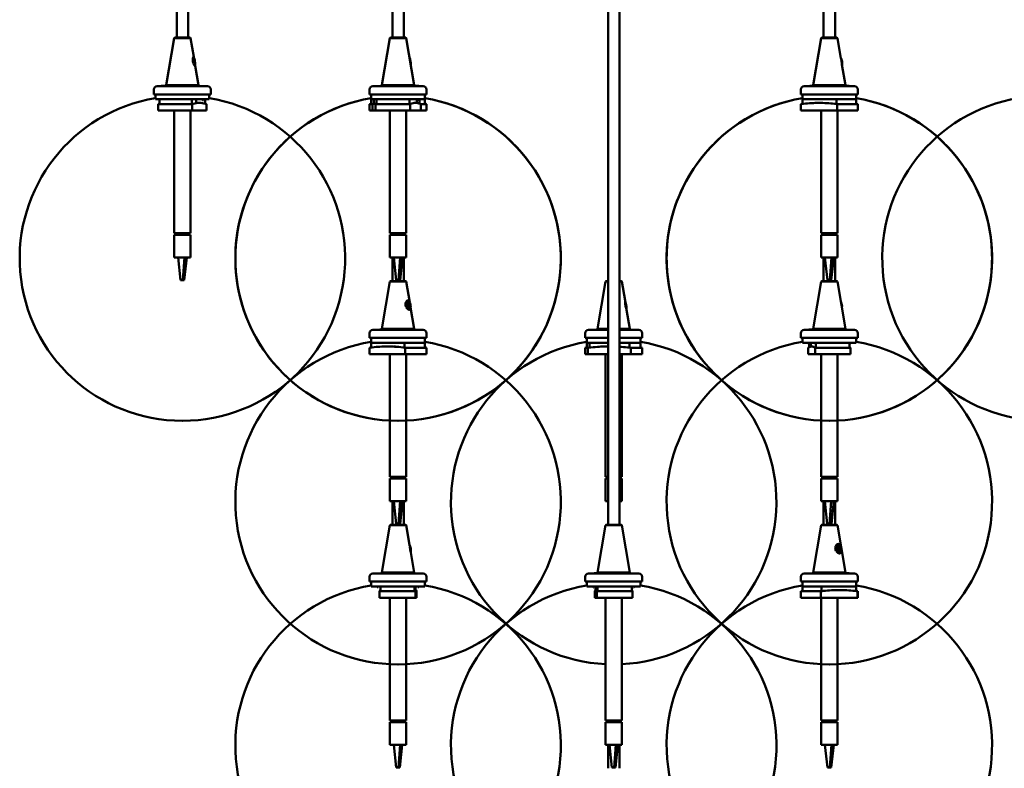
# Model space of a CAD drawing. Header units: millimetres. Extents: x 118 to 2000, y 588 to 2805.
# Tile 6 of 8: x 944 to 1550, y 1942 to 2403. Entities that reach past the tile are written whole.
import ezdxf

# ---------------------------------------------------------------- set-up
doc = ezdxf.new("R2010")
doc.units = ezdxf.units.MM
doc.header["$LTSCALE"] = 10
doc.layers.add('Widoczne (ISO)', color=7, linetype='Continuous', lineweight=50)

msp = doc.modelspace()

# ---------------------------------------------------------------- linework, layer by layer
at = {"layer": 'Widoczne (ISO)', "linetype": 'Continuous', "lineweight": 50}
for p, q in [((1041.05, 2573.64), (1041.05, 2391.64)), ((1048.05, 2573.64), (1048.05, 2391.64)), ((1173.72, 2573.64), (1173.72, 2391.64)), ((1180.72, 2573.64), (1180.72, 2391.64)), ((1306.39, 2573.64), (1306.39, 2091.64)), ((1313.39, 2573.64), (1313.39, 2091.64)), ((1439.05, 2573.64), (1439.05, 2391.64)), ((1446.05, 2573.64), (1446.05, 2391.64)), ((1039.5, 2391.34), (1034.65, 2362.24)), ((1039.85, 2391.64), (1039.5, 2391.34)), ((1049.6, 2391.34), (1039.5, 2391.34)), ((1039.85, 2391.64), (1049.25, 2391.64)), ((1049.25, 2391.64), (1049.6, 2391.34)), ((1049.6, 2391.34), (1051.55, 2379.67)), ((1172.17, 2391.34), (1167.32, 2362.24)), ((1172.52, 2391.64), (1172.17, 2391.34)), ((1182.27, 2391.34), (1172.17, 2391.34)), ((1172.52, 2391.64), (1181.92, 2391.64)), ((1181.92, 2391.64), (1182.27, 2391.34)), ((1182.27, 2391.34), (1187.12, 2362.24)), ((1437.5, 2391.34), (1432.65, 2362.24)), ((1437.85, 2391.64), (1437.5, 2391.34)), ((1447.6, 2391.34), (1437.5, 2391.34)), ((1437.85, 2391.64), (1447.25, 2391.64)), ((1447.25, 2391.64), (1447.6, 2391.34)), ((1447.6, 2391.34), (1449.7, 2378.79)), ((1052.3, 2374.47), (1051.48, 2379.3)), ((1051.61, 2379.32), (1052.42, 2374.49)), ((1184.28, 2379.32), (1184.46, 2378.21)), ((1184.87, 2375.79), (1185.09, 2374.49)), ((1450.31, 2375.11), (1452.45, 2362.24)), ((1052.47, 2374.14), (1054.45, 2362.24)), ((1027.05, 2356.64), (1027.05, 2359.64)), ((1062.05, 2356.64), (1027.05, 2356.64)), ((1028.05, 2353.64), (1028.05, 2356.64)), ((1060.05, 2361.64), (1029.05, 2361.64)), ((1031.49, 2361.84), (1035.66, 2361.84)), ((1031.49, 2361.84), (1031.49, 2361.64)), ((1034.65, 2362.24), (1054.45, 2362.24)), ((1034.65, 2361.84), (1034.65, 2362.24)), ((1035.66, 2361.74), (1048.86, 2361.74)), ((1048.86, 2361.84), (1054.18, 2361.84)), ((1054.18, 2361.84), (1054.18, 2361.64)), ((1054.18, 2361.74), (1054.45, 2361.74)), ((1054.35, 2361.64), (1054.45, 2361.74)), ((1054.45, 2361.74), (1054.45, 2362.24)), ((1061.05, 2353.64), (1061.05, 2356.64)), ((1062.05, 2356.64), (1062.05, 2359.64)), ((1159.72, 2356.64), (1159.72, 2359.64)), ((1194.72, 2356.64), (1159.72, 2356.64)), ((1160.72, 2353.64), (1160.72, 2356.64)), ((1192.72, 2361.64), (1161.72, 2361.64)), ((1166.92, 2361.84), (1167.32, 2361.84)), ((1166.92, 2361.84), (1166.92, 2361.64)), ((1167.32, 2362.24), (1187.12, 2362.24)), ((1167.32, 2361.74), (1167.32, 2362.24)), ((1167.32, 2361.74), (1171.92, 2361.74)), ((1167.42, 2361.64), (1167.32, 2361.74)), ((1171.92, 2361.84), (1177.42, 2361.84)), ((1171.92, 2361.84), (1171.92, 2361.64)), ((1177.42, 2361.84), (1177.42, 2361.64)), ((1177.42, 2361.74), (1187.12, 2361.74)), ((1187.02, 2361.64), (1187.12, 2361.74)), ((1187.12, 2361.74), (1187.12, 2362.24)), ((1187.12, 2361.84), (1190.07, 2361.84)), ((1190.07, 2361.84), (1190.07, 2361.64)), ((1193.72, 2353.64), (1193.72, 2356.64)), ((1194.72, 2356.64), (1194.72, 2359.64)), ((1425.05, 2356.64), (1425.05, 2359.64)), ((1460.05, 2356.64), (1425.05, 2356.64)), ((1426.05, 2353.64), (1426.05, 2356.64)), ((1458.05, 2361.64), (1427.05, 2361.64)), ((1430.65, 2361.84), (1431.2, 2361.84)), ((1430.65, 2361.84), (1430.65, 2361.64)), ((1431.2, 2361.84), (1432.65, 2361.84)), ((1431.2, 2361.84), (1431.2, 2361.64)), ((1432.65, 2362.24), (1452.45, 2362.24)), ((1432.65, 2361.74), (1432.65, 2362.24)), ((1432.65, 2361.74), (1438.89, 2361.74)), ((1432.75, 2361.64), (1432.65, 2361.74)), ((1438.89, 2361.84), (1444.39, 2361.84)), ((1438.89, 2361.84), (1438.89, 2361.64)), ((1444.39, 2361.84), (1444.39, 2361.64)), ((1444.39, 2361.74), (1452.45, 2361.74)), ((1452.35, 2361.64), (1452.45, 2361.74)), ((1452.45, 2361.74), (1452.45, 2362.24)), ((1452.45, 2361.84), (1454.82, 2361.84)), ((1454.82, 2361.84), (1454.82, 2361.64)), ((1459.05, 2353.64), (1459.05, 2356.64)), ((1460.05, 2356.64), (1460.05, 2359.64)), ((1061.05, 2353.64), (1028.05, 2353.64)), ((1029.71, 2350.64), (1029.71, 2346.64)), ((1050.5, 2350.64), (1029.71, 2350.64)), ((1030.47, 2353.64), (1050.31, 2353.64)), ((1030.47, 2350.78), (1030.47, 2353.64)), ((1050.31, 2350.78), (1050.31, 2353.64)), ((1050.5, 2346.64), (1050.5, 2350.64)), ((1052.93, 2353.64), (1052.93, 2351.33)), ((1057.16, 2353.64), (1057.16, 2353.03)), ((1058.64, 2350.88), (1058.64, 2353.64)), ((1059.4, 2350.64), (1059.4, 2346.64)), ((1161.41, 2350.64), (1159.72, 2350.64)), ((1159.72, 2346.64), (1159.72, 2350.64)), ((1193.72, 2353.64), (1160.72, 2353.64)), ((1160.72, 2350.78), (1160.72, 2353.64)), ((1161.41, 2346.64), (1161.41, 2350.64)), ((1162.38, 2350.78), (1162.38, 2353.64)), ((1163.25, 2350.64), (1163.25, 2346.64)), ((1184.59, 2350.64), (1163.25, 2350.64)), ((1163.95, 2353.64), (1184.32, 2353.64)), ((1163.95, 2350.78), (1163.95, 2353.64)), ((1184.32, 2350.78), (1184.32, 2353.64)), ((1184.59, 2346.64), (1184.59, 2350.64)), ((1188.82, 2353.64), (1188.82, 2351.32)), ((1189.83, 2353.64), (1189.83, 2353.03)), ((1190.49, 2350.93), (1190.49, 2353.64)), ((1191.19, 2350.64), (1191.19, 2346.64)), ((1194.72, 2350.64), (1191.19, 2350.64)), ((1193.72, 2350.78), (1193.72, 2353.64)), ((1194.72, 2346.64), (1194.72, 2350.64)), ((1425.1, 2350.64), (1425.05, 2350.64)), ((1425.05, 2346.64), (1425.05, 2350.64)), ((1425.1, 2346.64), (1425.1, 2350.64)), ((1459.05, 2353.64), (1426.05, 2353.64)), ((1426.05, 2353.64), (1426.11, 2353.64)), ((1426.05, 2350.78), (1426.05, 2353.64)), ((1426.11, 2350.78), (1426.11, 2353.64)), ((1446.96, 2353.64), (1459.05, 2353.64)), ((1446.96, 2350.78), (1446.96, 2353.64)), ((1447.4, 2350.64), (1447.4, 2346.64)), ((1460.05, 2350.64), (1447.4, 2350.64)), ((1459.05, 2350.78), (1459.05, 2353.64)), ((1460.05, 2346.64), (1460.05, 2350.64)), ((1050.5, 2346.64), (1029.71, 2346.64)), ((1039.55, 2346.64), (1039.55, 2271.14)), ((1049.55, 2346.64), (1049.55, 2271.14)), ((1059.4, 2346.64), (1050.5, 2346.64)), ((1161.41, 2346.64), (1159.72, 2346.64)), ((1163.25, 2346.64), (1161.41, 2346.64)), ((1184.59, 2346.64), (1163.25, 2346.64)), ((1172.22, 2346.64), (1172.22, 2271.14)), ((1182.22, 2346.64), (1182.22, 2271.14)), ((1191.19, 2346.64), (1184.59, 2346.64)), ((1194.72, 2346.64), (1191.19, 2346.64)), ((1425.1, 2346.64), (1425.05, 2346.64)), ((1447.4, 2346.64), (1425.1, 2346.64)), ((1437.55, 2346.64), (1437.55, 2271.14)), ((1460.05, 2346.64), (1447.4, 2346.64)), ((1447.55, 2346.64), (1447.55, 2271.14)), ((1039.55, 2271.14), (1049.55, 2271.14)), ((1049.55, 2270.14), (1039.55, 2270.14)), ((1039.55, 2270.14), (1039.55, 2256.14)), ((1040.38, 2270.14), (1040.38, 2271.14)), ((1042.54, 2271.14), (1042.54, 2270.14)), ((1045.38, 2270.14), (1045.38, 2271.14)), ((1048.29, 2271.14), (1048.29, 2270.14)), ((1048.72, 2270.14), (1048.72, 2271.14)), ((1049.55, 2270.14), (1049.55, 2256.14)), ((1172.22, 2271.14), (1182.22, 2271.14)), ((1182.22, 2270.14), (1172.22, 2270.14)), ((1172.22, 2270.14), (1172.22, 2256.14)), ((1173.04, 2270.14), (1173.04, 2271.14)), ((1175.17, 2271.14), (1175.17, 2270.14)), ((1178.01, 2270.14), (1178.01, 2271.14)), ((1180.95, 2271.14), (1180.95, 2270.14)), ((1181.4, 2270.14), (1181.4, 2271.14)), ((1182.22, 2270.14), (1182.22, 2256.14)), ((1437.55, 2271.14), (1447.55, 2271.14)), ((1447.55, 2270.14), (1437.55, 2270.14)), ((1437.55, 2270.14), (1437.55, 2256.14)), ((1438.37, 2270.14), (1438.37, 2271.14)), ((1440.49, 2271.14), (1440.49, 2270.14)), ((1443.32, 2270.14), (1443.32, 2271.14)), ((1446.27, 2271.14), (1446.27, 2270.14)), ((1446.73, 2270.14), (1446.73, 2271.14)), ((1447.55, 2270.14), (1447.55, 2256.14)), ((1039.55, 2256.14), (1041.91, 2256.14)), ((1041.91, 2256.14), (1045.87, 2256.14)), ((1043.38, 2242.14), (1041.91, 2256.14)), ((1044.86, 2242.14), (1045.87, 2256.14)), ((1045.73, 2242.14), (1047.2, 2256.14)), ((1045.87, 2256.14), (1049.55, 2256.14)), ((1172.22, 2256.14), (1174.54, 2256.14)), ((1173.72, 2256.14), (1173.72, 2241.64)), ((1174.54, 2256.14), (1178.5, 2256.14)), ((1176.02, 2242.14), (1174.54, 2256.14)), ((1177.5, 2242.14), (1178.5, 2256.14)), ((1178.42, 2242.14), (1179.9, 2256.14)), ((1178.5, 2256.14), (1182.22, 2256.14)), ((1180.72, 2256.14), (1180.72, 2241.64)), ((1437.55, 2256.14), (1439.85, 2256.14)), ((1439.05, 2256.14), (1439.05, 2241.64)), ((1439.85, 2256.14), (1443.8, 2256.14)), ((1441.34, 2242.14), (1439.85, 2256.14)), ((1442.82, 2242.14), (1443.8, 2256.14)), ((1443.77, 2242.14), (1445.25, 2256.14)), ((1443.8, 2256.14), (1447.55, 2256.14)), ((1446.05, 2256.14), (1446.05, 2241.64)), ((1044.86, 2242.14), (1043.38, 2242.14)), ((1045.02, 2242.14), (1044.86, 2242.14)), ((1045.57, 2242.14), (1045.02, 2242.14)), ((1045.73, 2242.14), (1045.57, 2242.14)), ((1172.17, 2241.34), (1167.32, 2212.24)), ((1172.52, 2241.64), (1172.17, 2241.34)), ((1182.27, 2241.34), (1172.17, 2241.34)), ((1172.52, 2241.64), (1181.92, 2241.64)), ((1177.5, 2242.14), (1176.02, 2242.14)), ((1177.67, 2242.14), (1177.5, 2242.14)), ((1178.25, 2242.14), (1177.67, 2242.14)), ((1178.42, 2242.14), (1178.25, 2242.14)), ((1181.92, 2241.64), (1182.27, 2241.34)), ((1182.27, 2241.34), (1184.41, 2228.53)), ((1304.84, 2241.34), (1299.99, 2212.24)), ((1305.19, 2241.64), (1304.84, 2241.34)), ((1306.39, 2241.34), (1304.84, 2241.34)), ((1305.19, 2241.64), (1306.39, 2241.64)), ((1313.39, 2241.64), (1314.59, 2241.64)), ((1314.94, 2241.34), (1313.39, 2241.34)), ((1314.59, 2241.64), (1314.94, 2241.34)), ((1314.94, 2241.34), (1316.87, 2229.73)), ((1437.5, 2241.34), (1432.65, 2212.24)), ((1437.85, 2241.64), (1437.5, 2241.34)), ((1447.6, 2241.34), (1437.5, 2241.34)), ((1437.85, 2241.64), (1447.25, 2241.64)), ((1442.82, 2242.14), (1441.34, 2242.14)), ((1442.99, 2242.14), (1442.82, 2242.14)), ((1443.59, 2242.14), (1442.99, 2242.14)), ((1443.77, 2242.14), (1443.59, 2242.14)), ((1447.25, 2241.64), (1447.6, 2241.34)), ((1447.6, 2241.34), (1452.45, 2212.24)), ((1183.99, 2224.44), (1183.01, 2229.23)), ((1183.47, 2229.35), (1184.46, 2224.55)), ((1183.99, 2229.07), (1183.77, 2229.27)), ((1184.77, 2224.96), (1184.63, 2224.66)), ((1184.92, 2225.42), (1187.12, 2212.24)), ((1317.82, 2224.06), (1319.79, 2212.24)), ((1192.72, 2211.64), (1161.72, 2211.64)), ((1166.02, 2211.84), (1167.32, 2211.84)), ((1166.02, 2211.84), (1166.02, 2211.64)), ((1167.32, 2212.24), (1187.12, 2212.24)), ((1167.32, 2211.74), (1167.32, 2212.24)), ((1167.32, 2211.74), (1173.29, 2211.74)), ((1167.42, 2211.64), (1167.32, 2211.74)), ((1173.29, 2211.84), (1178.79, 2211.84)), ((1173.29, 2211.84), (1173.29, 2211.64)), ((1178.79, 2211.84), (1178.79, 2211.64)), ((1178.79, 2211.74), (1187.12, 2211.74)), ((1187.02, 2211.64), (1187.12, 2211.74)), ((1187.12, 2211.74), (1187.12, 2212.24)), ((1306.39, 2211.64), (1294.39, 2211.64)), ((1299.79, 2211.84), (1305.04, 2211.84)), ((1299.79, 2211.84), (1299.79, 2211.64)), ((1299.99, 2212.24), (1306.39, 2212.24)), ((1299.99, 2211.84), (1299.99, 2212.24)), ((1305.04, 2211.74), (1306.39, 2211.74)), ((1313.39, 2212.24), (1319.79, 2212.24)), ((1313.39, 2211.74), (1319.79, 2211.74)), ((1325.39, 2211.64), (1313.39, 2211.64)), ((1319.69, 2211.64), (1319.79, 2211.74)), ((1319.79, 2211.74), (1319.79, 2212.24)), ((1458.05, 2211.64), (1427.05, 2211.64)), ((1430, 2211.84), (1432.65, 2211.84)), ((1430, 2211.84), (1430, 2211.64)), ((1432.65, 2212.24), (1452.45, 2212.24)), ((1432.65, 2211.74), (1432.65, 2212.24)), ((1432.65, 2211.74), (1452.45, 2211.74)), ((1432.75, 2211.64), (1432.65, 2211.74)), ((1452.35, 2211.64), (1452.45, 2211.74)), ((1452.45, 2211.74), (1452.45, 2212.24)), ((1159.72, 2206.64), (1159.72, 2209.64)), ((1194.72, 2206.64), (1159.72, 2206.64)), ((1160.72, 2203.64), (1160.72, 2206.64)), ((1193.72, 2203.64), (1193.72, 2206.64)), ((1194.72, 2206.64), (1194.72, 2209.64)), ((1292.39, 2206.64), (1292.39, 2209.64)), ((1306.39, 2206.64), (1292.39, 2206.64)), ((1293.39, 2203.64), (1293.39, 2206.64)), ((1327.39, 2206.64), (1313.39, 2206.64)), ((1326.39, 2203.64), (1326.39, 2206.64)), ((1327.39, 2206.64), (1327.39, 2209.64)), ((1425.05, 2206.64), (1425.05, 2209.64)), ((1460.05, 2206.64), (1425.05, 2206.64)), ((1426.05, 2203.64), (1426.05, 2206.64)), ((1459.05, 2203.64), (1459.05, 2206.64)), ((1460.05, 2206.64), (1460.05, 2209.64)), ((1159.74, 2200.64), (1159.72, 2200.64)), ((1159.72, 2196.64), (1159.72, 2200.64)), ((1159.74, 2196.64), (1159.74, 2200.64)), ((1193.72, 2203.64), (1160.72, 2203.64)), ((1160.72, 2203.64), (1160.74, 2203.64)), ((1160.72, 2200.78), (1160.72, 2203.64)), ((1160.74, 2200.78), (1160.74, 2203.64)), ((1181.22, 2203.64), (1193.72, 2203.64)), ((1181.22, 2200.78), (1181.22, 2203.64)), ((1181.64, 2200.64), (1181.64, 2196.64)), ((1194.72, 2200.64), (1181.64, 2200.64)), ((1193.72, 2200.78), (1193.72, 2203.64)), ((1194.72, 2196.64), (1194.72, 2200.64)), ((1293.97, 2200.64), (1292.39, 2200.64)), ((1292.39, 2196.64), (1292.39, 2200.64)), ((1306.39, 2203.64), (1293.39, 2203.64)), ((1293.39, 2203.64), (1294.95, 2203.64)), ((1293.39, 2200.78), (1293.39, 2203.64)), ((1293.97, 2196.64), (1293.97, 2200.64)), ((1294.95, 2200.78), (1294.95, 2203.64)), ((1326.39, 2203.64), (1313.39, 2203.64)), ((1319.6, 2203.64), (1326.39, 2203.64)), ((1319.6, 2200.78), (1319.6, 2203.64)), ((1320.33, 2200.64), (1320.33, 2196.64)), ((1327.39, 2200.64), (1320.33, 2200.64)), ((1326.39, 2200.78), (1326.39, 2203.64)), ((1327.39, 2196.64), (1327.39, 2200.64)), ((1459.05, 2203.64), (1426.05, 2203.64)), ((1429.57, 2196.64), (1429.57, 2200.64)), ((1429.94, 2203.64), (1429.94, 2203.03)), ((1430.2, 2201.02), (1430.2, 2203.64)), ((1431.25, 2203.64), (1431.25, 2201.34)), ((1433.81, 2200.64), (1433.81, 2196.64)), ((1455.54, 2200.64), (1433.81, 2200.64)), ((1434.16, 2203.64), (1454.91, 2203.64)), ((1434.16, 2200.78), (1434.16, 2203.64)), ((1454.91, 2200.78), (1454.91, 2203.64)), ((1455.16, 2203.64), (1455.16, 2203.03)), ((1455.54, 2196.64), (1455.54, 2200.64)), ((1159.74, 2196.64), (1159.72, 2196.64)), ((1181.64, 2196.64), (1159.74, 2196.64)), ((1172.22, 2196.64), (1172.22, 2121.14)), ((1194.72, 2196.64), (1181.64, 2196.64)), ((1182.22, 2196.64), (1182.22, 2121.14)), ((1293.97, 2196.64), (1292.39, 2196.64)), ((1306.39, 2196.64), (1293.97, 2196.64)), ((1304.89, 2196.64), (1304.89, 2121.14)), ((1320.33, 2196.64), (1313.39, 2196.64)), ((1314.89, 2196.64), (1314.89, 2121.14)), ((1327.39, 2196.64), (1320.33, 2196.64)), ((1433.81, 2196.64), (1429.57, 2196.64)), ((1455.54, 2196.64), (1433.81, 2196.64)), ((1437.55, 2196.64), (1437.55, 2121.14)), ((1447.55, 2196.64), (1447.55, 2121.14)), ((1044.44, 2155.65), (1044.66, 2155.65)), ((1044.44, 2155.65), (1044.66, 2155.65)), ((1177.11, 2155.65), (1177.33, 2155.65)), ((1177.11, 2155.65), (1177.33, 2155.65)), ((1442.44, 2155.65), (1442.66, 2155.65)), ((1442.44, 2155.65), (1442.66, 2155.65)), ((1172.22, 2121.14), (1182.22, 2121.14)), ((1182.22, 2120.14), (1172.22, 2120.14)), ((1172.22, 2120.14), (1172.22, 2106.14)), ((1173.05, 2120.14), (1173.05, 2121.14)), ((1175.18, 2121.14), (1175.18, 2120.14)), ((1178.02, 2120.14), (1178.02, 2121.14)), ((1180.95, 2121.14), (1180.95, 2120.14)), ((1181.4, 2120.14), (1181.4, 2121.14)), ((1182.22, 2120.14), (1182.22, 2106.14)), ((1304.89, 2121.14), (1306.39, 2121.14)), ((1306.39, 2120.14), (1304.89, 2120.14)), ((1304.89, 2120.14), (1304.89, 2106.14)), ((1305.71, 2120.14), (1305.71, 2121.14)), ((1313.39, 2121.14), (1314.89, 2121.14)), ((1314.89, 2120.14), (1313.39, 2120.14)), ((1313.62, 2121.14), (1313.62, 2120.14)), ((1314.06, 2120.14), (1314.06, 2121.14)), ((1314.89, 2120.14), (1314.89, 2106.14)), ((1437.55, 2121.14), (1447.55, 2121.14)), ((1447.55, 2120.14), (1437.55, 2120.14)), ((1437.55, 2120.14), (1437.55, 2106.14)), ((1438.35, 2120.14), (1438.35, 2121.14)), ((1440.38, 2121.14), (1440.38, 2120.14)), ((1443.2, 2120.14), (1443.2, 2121.14)), ((1446.21, 2121.14), (1446.21, 2120.14)), ((1446.75, 2120.14), (1446.75, 2121.14)), ((1447.55, 2120.14), (1447.55, 2106.14)), ((1172.22, 2106.14), (1174.55, 2106.14)), ((1173.72, 2106.14), (1173.72, 2091.64)), ((1174.55, 2106.14), (1178.5, 2106.14)), ((1176.02, 2092.14), (1174.55, 2106.14)), ((1177.51, 2092.14), (1178.5, 2106.14)), ((1178.42, 2092.14), (1179.89, 2106.14)), ((1178.5, 2106.14), (1182.22, 2106.14)), ((1180.72, 2106.14), (1180.72, 2091.64)), ((1304.89, 2106.14), (1306.39, 2106.14)), ((1313.39, 2106.14), (1314.89, 2106.14)), ((1437.55, 2106.14), (1439.74, 2106.14)), ((1439.05, 2091.64), (1439.05, 2106.14)), ((1439.74, 2106.14), (1443.67, 2106.14)), ((1441.26, 2092.14), (1439.74, 2106.14)), ((1442.73, 2092.14), (1443.67, 2106.14)), ((1443.67, 2106.14), (1447.55, 2106.14)), ((1443.85, 2092.14), (1445.37, 2106.14)), ((1446.05, 2091.64), (1446.05, 2106.14)), ((1172.17, 2091.34), (1167.32, 2062.24)), ((1172.52, 2091.64), (1172.17, 2091.34)), ((1182.27, 2091.34), (1172.17, 2091.34)), ((1172.52, 2091.64), (1181.92, 2091.64)), ((1177.51, 2092.14), (1176.02, 2092.14)), ((1177.67, 2092.14), (1177.51, 2092.14)), ((1178.25, 2092.14), (1177.67, 2092.14)), ((1178.42, 2092.14), (1178.25, 2092.14)), ((1181.92, 2091.64), (1182.27, 2091.34)), ((1182.27, 2091.34), (1184.27, 2079.34)), ((1304.84, 2091.34), (1299.99, 2062.24)), ((1305.19, 2091.64), (1304.84, 2091.34)), ((1314.94, 2091.34), (1304.84, 2091.34)), ((1305.19, 2091.64), (1314.59, 2091.64)), ((1314.59, 2091.64), (1314.94, 2091.34)), ((1314.94, 2091.34), (1319.79, 2062.24)), ((1437.5, 2091.34), (1432.65, 2062.24)), ((1437.85, 2091.64), (1437.5, 2091.34)), ((1447.6, 2091.34), (1437.5, 2091.34)), ((1437.85, 2091.64), (1447.25, 2091.64)), ((1442.73, 2092.14), (1441.26, 2092.14)), ((1442.94, 2092.14), (1442.73, 2092.14)), ((1443.64, 2092.14), (1442.94, 2092.14)), ((1443.85, 2092.14), (1443.64, 2092.14)), ((1447.25, 2091.64), (1447.6, 2091.34)), ((1447.6, 2091.34), (1452.45, 2062.24)), ((1448.67, 2074.44), (1447.71, 2079.24)), ((1448.3, 2079.35), (1449.26, 2074.55)), ((1449.24, 2078.75), (1449.06, 2078.95)), ((1185.08, 2074.51), (1187.12, 2062.24)), ((1449.92, 2075.49), (1449.83, 2075.2)), ((1159.72, 2056.64), (1159.72, 2059.64)), ((1192.72, 2061.64), (1161.72, 2061.64)), ((1167.32, 2062.24), (1187.12, 2062.24)), ((1167.32, 2061.74), (1167.32, 2062.24)), ((1167.32, 2061.74), (1187.12, 2061.74)), ((1167.42, 2061.64), (1167.32, 2061.74)), ((1187.02, 2061.64), (1187.12, 2061.74)), ((1187.12, 2061.74), (1187.12, 2062.24)), ((1194.72, 2056.64), (1194.72, 2059.64)), ((1292.39, 2056.64), (1292.39, 2059.64)), ((1325.39, 2061.64), (1294.39, 2061.64)), ((1297.8, 2061.84), (1299.99, 2061.84)), ((1297.8, 2061.84), (1297.8, 2061.64)), ((1299.99, 2062.24), (1319.79, 2062.24)), ((1299.99, 2061.74), (1299.99, 2062.24)), ((1299.99, 2061.74), (1319.79, 2061.74)), ((1300.09, 2061.64), (1299.99, 2061.74)), ((1319.69, 2061.64), (1319.79, 2061.74)), ((1319.79, 2061.74), (1319.79, 2062.24)), ((1327.39, 2056.64), (1327.39, 2059.64)), ((1425.05, 2056.64), (1425.05, 2059.64)), ((1458.05, 2061.64), (1427.05, 2061.64)), ((1432.65, 2062.24), (1452.45, 2062.24)), ((1432.65, 2061.74), (1432.65, 2062.24)), ((1432.65, 2061.74), (1449.94, 2061.74)), ((1432.75, 2061.64), (1432.65, 2061.74)), ((1449.94, 2061.84), (1454.69, 2061.84)), ((1452.45, 2061.84), (1452.45, 2062.24)), ((1454.69, 2061.84), (1454.69, 2061.64)), ((1460.05, 2056.64), (1460.05, 2059.64)), ((1194.72, 2056.64), (1159.72, 2056.64)), ((1160.72, 2053.64), (1160.72, 2056.64)), ((1193.72, 2053.64), (1160.72, 2053.64)), ((1164.61, 2053.64), (1164.61, 2053.03)), ((1166.4, 2053.64), (1187.39, 2053.64)), ((1166.4, 2050.78), (1166.4, 2053.64)), ((1187.39, 2050.78), (1187.39, 2053.64)), ((1188.04, 2051.39), (1188.04, 2053.64)), ((1189.83, 2053.64), (1189.83, 2053.03)), ((1193.72, 2053.64), (1193.72, 2056.64)), ((1327.39, 2056.64), (1292.39, 2056.64)), ((1293.39, 2053.64), (1293.39, 2056.64)), ((1326.39, 2053.64), (1293.39, 2053.64)), ((1297.28, 2053.64), (1297.28, 2053.03)), ((1298.78, 2051.35), (1298.78, 2053.64)), ((1299.05, 2053.64), (1299.05, 2051.38)), ((1300.02, 2053.64), (1321, 2053.64)), ((1300.02, 2050.78), (1300.02, 2053.64)), ((1321, 2050.78), (1321, 2053.64)), ((1322.5, 2053.64), (1322.5, 2053.03)), ((1326.39, 2053.64), (1326.39, 2056.64)), ((1460.05, 2056.64), (1425.05, 2056.64)), ((1426.05, 2053.64), (1426.05, 2056.64)), ((1459.05, 2053.64), (1426.05, 2053.64)), ((1426.05, 2053.64), (1437.71, 2053.64)), ((1426.05, 2050.78), (1426.05, 2053.64)), ((1437.71, 2050.78), (1437.71, 2053.64)), ((1458.96, 2053.64), (1459.05, 2053.64)), ((1458.96, 2050.78), (1458.96, 2053.64)), ((1459.05, 2053.64), (1459.05, 2056.64)), ((1459.05, 2050.78), (1459.05, 2053.64)), ((1165.88, 2050.64), (1165.88, 2046.64)), ((1187.87, 2050.64), (1165.88, 2050.64)), ((1187.87, 2046.64), (1187.87, 2050.64)), ((1188.57, 2050.64), (1188.57, 2046.64)), ((1298.23, 2046.64), (1298.23, 2050.64)), ((1299.57, 2050.64), (1299.57, 2046.64)), ((1321.54, 2050.64), (1299.57, 2050.64)), ((1321.54, 2046.64), (1321.54, 2050.64)), ((1437.25, 2050.64), (1425.05, 2050.64)), ((1425.05, 2046.64), (1425.05, 2050.64)), ((1437.25, 2046.64), (1437.25, 2050.64)), ((1459.97, 2050.64), (1459.97, 2046.64)), ((1460.05, 2050.64), (1459.97, 2050.64)), ((1460.05, 2046.64), (1460.05, 2050.64)), ((1187.87, 2046.64), (1165.88, 2046.64)), ((1172.22, 2046.64), (1172.22, 1971.14)), ((1182.22, 2046.64), (1182.22, 1971.14)), ((1188.57, 2046.64), (1187.87, 2046.64)), ((1299.57, 2046.64), (1298.23, 2046.64)), ((1321.54, 2046.64), (1299.57, 2046.64)), ((1304.89, 2046.64), (1304.89, 1971.14)), ((1314.89, 2046.64), (1314.89, 1971.14)), ((1437.25, 2046.64), (1425.05, 2046.64)), ((1459.97, 2046.64), (1437.25, 2046.64)), ((1437.55, 2046.64), (1437.55, 1971.14)), ((1447.55, 2046.64), (1447.55, 1971.14)), ((1460.05, 2046.64), (1459.97, 2046.64)), ((1177.11, 2005.65), (1177.33, 2005.65)), ((1177.11, 2005.65), (1177.33, 2005.65)), ((1442.44, 2005.65), (1442.66, 2005.65)), ((1442.44, 2005.65), (1442.66, 2005.65)), ((1172.22, 1971.14), (1182.22, 1971.14)), ((1182.22, 1970.14), (1172.22, 1970.14)), ((1172.22, 1970.14), (1172.22, 1956.14)), ((1173.06, 1970.14), (1173.06, 1971.14)), ((1175.25, 1971.14), (1175.25, 1970.14)), ((1178.09, 1970.14), (1178.09, 1971.14)), ((1180.98, 1971.14), (1180.98, 1970.14)), ((1181.38, 1970.14), (1181.38, 1971.14)), ((1182.22, 1970.14), (1182.22, 1956.14)), ((1304.89, 1971.14), (1314.89, 1971.14)), ((1314.89, 1970.14), (1304.89, 1970.14)), ((1304.89, 1970.14), (1304.89, 1956.14)), ((1305.72, 1970.14), (1305.72, 1971.14)), ((1307.87, 1971.14), (1307.87, 1970.14)), ((1310.71, 1970.14), (1310.71, 1971.14)), ((1313.63, 1971.14), (1313.63, 1970.14)), ((1314.06, 1970.14), (1314.06, 1971.14)), ((1314.89, 1970.14), (1314.89, 1956.14)), ((1437.55, 1971.14), (1447.55, 1971.14)), ((1447.55, 1970.14), (1437.55, 1970.14)), ((1437.55, 1970.14), (1437.55, 1956.14)), ((1438.38, 1970.14), (1438.38, 1971.14)), ((1440.5, 1971.14), (1440.5, 1970.14)), ((1443.34, 1970.14), (1443.34, 1971.14)), ((1446.28, 1971.14), (1446.28, 1970.14)), ((1446.73, 1970.14), (1446.73, 1971.14)), ((1447.55, 1970.14), (1447.55, 1956.14)), ((1172.22, 1956.14), (1174.63, 1956.14)), ((1174.63, 1956.14), (1178.59, 1956.14)), ((1176.08, 1942.14), (1174.63, 1956.14)), ((1177.56, 1942.14), (1178.59, 1956.14)), ((1178.36, 1942.14), (1179.81, 1956.14)), ((1178.59, 1956.14), (1182.22, 1956.14)), ((1304.89, 1956.14), (1307.24, 1956.14)), ((1306.39, 1956.14), (1306.39, 1941.64)), ((1307.24, 1956.14), (1311.2, 1956.14)), ((1308.71, 1942.14), (1307.24, 1956.14)), ((1310.19, 1942.14), (1311.2, 1956.14)), ((1311.06, 1942.14), (1312.53, 1956.14)), ((1311.2, 1956.14), (1314.89, 1956.14)), ((1313.39, 1956.14), (1313.39, 1941.64)), ((1437.55, 1956.14), (1439.87, 1956.14)), ((1439.87, 1956.14), (1443.82, 1956.14)), ((1441.35, 1942.14), (1439.87, 1956.14)), ((1442.83, 1942.14), (1443.82, 1956.14)), ((1443.76, 1942.14), (1445.24, 1956.14)), ((1443.82, 1956.14), (1447.55, 1956.14)), ((1177.56, 1942.14), (1176.08, 1942.14)), ((1177.71, 1942.14), (1177.56, 1942.14)), ((1178.22, 1942.14), (1177.71, 1942.14)), ((1178.36, 1942.14), (1178.22, 1942.14)), ((1310.19, 1942.14), (1308.71, 1942.14)), ((1310.35, 1942.14), (1310.19, 1942.14)), ((1310.9, 1942.14), (1310.35, 1942.14)), ((1311.06, 1942.14), (1310.9, 1942.14)), ((1442.83, 1942.14), (1441.35, 1942.14)), ((1443, 1942.14), (1442.83, 1942.14)), ((1443.59, 1942.14), (1443, 1942.14)), ((1443.76, 1942.14), (1443.59, 1942.14))]:
    msp.add_line(p, q, dxfattribs=at)
for centre, radius, start, end in [((1029.05, 2359.64), 2, 90, 180), ((1060.05, 2359.64), 2, 0, 90), ((1161.72, 2359.64), 2, 90, 180), ((1192.72, 2359.64), 2, 0, 90), ((1427.05, 2359.64), 2, 90, 180), ((1458.05, 2359.64), 2, 0, 90), ((1044.44, 2255.65), 100, 99.43291, 270), ((1044.66, 2255.65), 100, 270, 80.56709), ((1047.62, 2251.69), 100, 85.08191, 85.38611), ((1057.36, 2353.03), 0.2, 180, 262.56924), ((1177.11, 2255.65), 100, 99.43291, 270), ((1177.11, 2255.65), 100, 99.43291, 267.19754), ((1174.15, 2251.69), 100, 97.71989, 98.2985), ((1177.33, 2255.65), 100, 270, 80.56709), ((1177.33, 2255.65), 100, 272.80246, 80.56709), ((1180.29, 2251.69), 100, 85.25547, 85.55171), ((1190.03, 2353.03), 0.2, 180, 262.56924), ((1180.29, 2251.69), 100, 81.7015, 82.28011), ((1442.44, 2255.65), 100, 99.43291, 267.19754), ((1442.44, 2255.65), 100, 99.43291, 270), ((1439.49, 2251.69), 100, 97.71989, 98.2985), ((1442.66, 2255.65), 100, 270, 80.56709), ((1442.66, 2255.65), 100, 272.80246, 80.56709), ((1445.62, 2251.69), 100, 81.7015, 82.28011), ((1575.11, 2255.65), 100, 99.43291, 270), ((1161.72, 2209.64), 2, 90, 180), ((1192.72, 2209.64), 2, 0, 90), ((1294.39, 2209.64), 2, 90, 180), ((1325.39, 2209.64), 2, 0, 90), ((1427.05, 2209.64), 2, 90, 180), ((1458.05, 2209.64), 2, 0, 90), ((1177.11, 2105.65), 100, 99.43291, 270), ((1174.15, 2101.69), 100, 97.71989, 98.2985), ((1177.33, 2105.65), 100, 270, 80.56709), ((1180.29, 2101.69), 100, 81.7015, 82.28011), ((1309.78, 2105.65), 100, 99.43291, 267.19754), ((1306.82, 2101.69), 100, 97.71989, 98.2985), ((1310, 2105.65), 100, 272.80246, 80.56709), ((1312.95, 2101.69), 100, 81.7015, 82.28011), ((1442.44, 2105.65), 100, 99.43291, 270), ((1429.74, 2203.03), 0.2, 277.43076, 0), ((1439.49, 2101.69), 100, 94.33725, 94.62816), ((1442.66, 2105.65), 100, 270, 80.56709), ((1455.36, 2203.03), 0.2, 180, 262.56924), ((1044.44, 2255.65), 100, 270, 270.06345), ((1044.66, 2255.65), 100, 269.93655, 270), ((1177.11, 2255.65), 100, 270, 270.06345), ((1177.33, 2255.65), 100, 269.93655, 270), ((1442.44, 2255.65), 100, 270, 270.06345), ((1442.66, 2255.65), 100, 269.93655, 270), ((1161.72, 2059.64), 2, 90, 180), ((1192.72, 2059.64), 2, 0, 90), ((1294.39, 2059.64), 2, 90, 180), ((1325.39, 2059.64), 2, 0, 90), ((1427.05, 2059.64), 2, 90, 180), ((1458.05, 2059.64), 2, 0, 90), ((1177.11, 1955.65), 100, 99.43291, 270), ((1177.33, 1955.65), 100, 270, 80.56709), ((1309.78, 1955.65), 100, 99.43291, 270), ((1310, 1955.65), 100, 270, 80.56709), ((1442.44, 1955.65), 100, 99.43291, 270), ((1442.66, 1955.65), 100, 270, 80.56709), ((1164.41, 2053.03), 0.2, 277.43076, 0), ((1174.15, 1951.69), 100, 94.44798, 94.55214), ((1180.29, 1951.69), 100, 85.44786, 85.73528), ((1190.03, 2053.03), 0.2, 180, 262.56924), ((1297.08, 2053.03), 0.2, 277.43076, 0), ((1306.82, 1951.69), 100, 94.27, 94.55768), ((1322.7, 2053.03), 0.2, 180, 262.56924), ((1439.49, 1951.69), 100, 97.71989, 98.2985), ((1445.62, 1951.69), 100, 81.7015, 82.28011), ((1177.11, 2105.65), 100, 270, 270.06345), ((1177.33, 2105.65), 100, 269.93655, 270), ((1442.44, 2105.65), 100, 270, 270.06345), ((1442.66, 2105.65), 100, 269.93655, 270)]:
    msp.add_arc(centre, radius, start, end, dxfattribs=at)
for centre, major_axis, ratio, start_param, end_param in [((1051.46, 2376.81), (0.5, -2.96), 0.125543, 4.212158, 5.108778), ((1051.95, 2376.89), (0.41, -2.47), 0.125543, 3.342971, 6.081847), ((1051.95, 2376.89), (-0.41, 2.47), 0.125543, 3.342971, 6.081847), ((1184.63, 2376.89), (-0.41, 2.47), 0.117667, 3.344806, 6.083683), ((1183.52, 2376.89), (-0.48, 2.45), 0.528398, 4.131397, 5.18097), ((1183.1, 2376.81), (0.58, -2.94), 0.528398, 1.363178, 1.666003), ((1449.65, 2376.89), (-0.43, 2.46), 0.301505, 3.600432, 5.770362), ((1449.19, 2376.81), (0.52, -2.96), 0.301505, 1.100587, 1.997207), ((1183.73, 2226.89), (0.47, -2.46), 0.481265, 3.370689, 6.109566), ((1183.73, 2226.89), (-0.47, 2.46), 0.481265, 3.370689, 6.109566), ((1317.31, 2226.89), (0.41, -2.47), 0.091945, 0.203704, 2.942581), ((1183.3, 2226.81), (0.56, -2.95), 0.481265, 4.141617, 5.038237), ((1316.82, 2226.81), (0.5, -2.96), 0.091945, 1.137925, 2.034545), ((1449.11, 2226.89), (-0.47, 2.46), 0.469936, 3.951015, 5.379377), ((1448.68, 2226.81), (0.56, -2.95), 0.469936, 1.182541, 1.864664), ((1184.49, 2076.89), (0.42, -2.46), 0.219298, 0.32201, 2.783082), ((1184.01, 2076.81), (0.51, -2.96), 0.219298, 1.115845, 2.012465), ((1448.09, 2076.81), (0.62, -2.94), 0.598181, 4.108518, 5.005138), ((1448.48, 2076.89), (0.51, -2.45), 0.598181, 3.328495, 6.067372), ((1448.48, 2076.89), (-0.51, 2.45), 0.598181, 3.328495, 6.067372)]:
    msp.add_ellipse(centre, major_axis=major_axis, ratio=ratio, start_param=start_param, end_param=end_param, dxfattribs=at)
for points, knots in [([(1051.57, 2379.34), (1051.57, 2379.52), (1051.56, 2379.65), (1051.5, 2379.84), (1051.44, 2379.84), (1051.27, 2379.59), (1051.15, 2379.31), (1051.02, 2378.79), (1050.98, 2378.58), (1050.95, 2378.35)], [-1.2647446, -1.2647446, -1.2647446, -1.2647446, -1.1890401, -1.1890401, -1.0764237, -1.0764237, -0.9535572, -0.9535572, -0.8903475, -0.8903475, -0.8903475, -0.8903475]), ([(1051.42, 2375.44), (1051.47, 2375.33), (1051.52, 2375.22), (1051.73, 2374.8), (1051.89, 2374.55), (1052.15, 2374.2), (1052.25, 2374.09), (1052.37, 2373.99), (1052.41, 2373.97), (1052.43, 2373.97)], [-0.6446041, -0.6446041, -0.6446041, -0.6446041, -0.6130199, -0.6130199, -0.5124691, -0.5124691, -0.4351224, -0.4351224, -0.3867806, -0.3867806, -0.3867806, -0.3867806]), ([(1450.25, 2375.44), (1450.27, 2375.33), (1450.29, 2375.22), (1450.31, 2375.12), (1450.31, 2375.11), (1450.31, 2375.11)], [-0.64460409, -0.64460409, -0.64460409, -0.64460409, -0.61301991, -0.61301991, -0.61153775, -0.61153775, -0.61153775, -0.61153775]), ([(1052.43, 2373.97), (1052.47, 2373.97), (1052.48, 2374.01), (1052.48, 2374.15), (1052.44, 2374.28), (1052.39, 2374.45)], [-1.8804602, -1.8804602, -1.8804602, -1.8804602, -1.8174362, -1.8174362, -1.7394279, -1.7394279, -1.7394279, -1.7394279]), ([(1030.47, 2350.88), (1030.43, 2350.87), (1030.38, 2350.85), (1030.13, 2350.78), (1029.92, 2350.71), (1029.71, 2350.64)], [31.1220222, 31.1220222, 31.1220222, 31.1220222, 31.1583103, 31.1583103, 31.3405892, 31.3405892, 31.3405892, 31.3405892]), ([(1050.5, 2350.64), (1050.71, 2350.71), (1050.92, 2350.78), (1052.44, 2351.22), (1053.72, 2351.37), (1056.18, 2351.37), (1057.46, 2351.22), (1058.98, 2350.78), (1059.19, 2350.71), (1059.4, 2350.64)], [28.725417, 28.725417, 28.725417, 28.725417, 28.907696, 28.907696, 30.033003, 30.033003, 31.15831, 31.15831, 31.340589, 31.340589, 31.340589, 31.340589]), ([(1052.93, 2351.33), (1052.93, 2351.33), (1052.93, 2351.32), (1052.91, 2351.31), (1052.86, 2351.3), (1052.72, 2351.29), (1052.66, 2351.29), (1052.59, 2351.29)], [-0.1289984, -0.1289984, -0.1289984, -0.1289984, -0.1186522, -0.1186522, -0.0593509, -0.0593509, -0.0254435, -0.0254435, -0.0254435, -0.0254435]), ([(1161.41, 2350.64), (1162.04, 2350.71), (1162.67, 2350.78), (1163.48, 2350.86), (1163.67, 2350.88), (1163.86, 2350.9)], [28.7254168, 28.7254168, 28.7254168, 28.7254168, 28.9076956, 28.9076956, 28.9622373, 28.9622373, 28.9622373, 28.9622373]), ([(1163.95, 2350.93), (1163.87, 2350.9), (1163.8, 2350.87), (1163.56, 2350.78), (1163.41, 2350.71), (1163.25, 2350.64)], [31.0696309, 31.0696309, 31.0696309, 31.0696309, 31.1583103, 31.1583103, 31.3405892, 31.3405892, 31.3405892, 31.3405892]), ([(1184.59, 2350.64), (1184.75, 2350.71), (1184.91, 2350.78), (1186.03, 2351.22), (1186.98, 2351.37), (1188.8, 2351.37), (1189.75, 2351.22), (1190.88, 2350.78), (1191.04, 2350.71), (1191.19, 2350.64)], [28.725417, 28.725417, 28.725417, 28.725417, 28.907696, 28.907696, 30.033003, 30.033003, 31.15831, 31.15831, 31.340589, 31.340589, 31.340589, 31.340589]), ([(1425.1, 2350.64), (1425.63, 2350.71), (1426.16, 2350.78), (1429.95, 2351.22), (1433.17, 2351.37), (1439.32, 2351.37), (1442.54, 2351.22), (1446.34, 2350.78), (1446.87, 2350.71), (1447.4, 2350.64)], [28.725417, 28.725417, 28.725417, 28.725417, 28.907696, 28.907696, 30.033003, 30.033003, 31.15831, 31.15831, 31.340589, 31.340589, 31.340589, 31.340589]), ([(1441.26, 2351.29), (1441.22, 2351.29), (1441.19, 2351.29), (1441.03, 2351.29), (1440.92, 2351.3), (1440.66, 2351.31), (1440.53, 2351.32), (1440.42, 2351.33), (1440.41, 2351.33), (1440.41, 2351.33)], [-0.9204615, -0.9204615, -0.9204615, -0.9204615, -0.9089564, -0.9089564, -0.8706849, -0.8706849, -0.8171233, -0.8171233, -0.813822, -0.813822, -0.813822, -0.813822]), ([(1184.21, 2228.82), (1184.16, 2228.97), (1184.11, 2229.1), (1183.93, 2229.45), (1183.79, 2229.63), (1183.42, 2229.84), (1183.19, 2229.84), (1182.68, 2229.59), (1182.39, 2229.31), (1182.08, 2228.79), (1181.99, 2228.58), (1181.91, 2228.35)], [-1.3305695, -1.3305695, -1.3305695, -1.3305695, -1.2816566, -1.2816566, -1.1890401, -1.1890401, -1.0764237, -1.0764237, -0.9535572, -0.9535572, -0.8903475, -0.8903475, -0.8903475, -0.8903475]), ([(1316.87, 2229.73), (1316.87, 2229.73), (1316.87, 2229.73), (1316.89, 2229.59), (1316.88, 2229.31), (1316.86, 2228.79), (1316.86, 2228.58), (1316.86, 2228.35)], [-1.0805685, -1.0805685, -1.0805685, -1.0805685, -1.0764237, -1.0764237, -0.9535572, -0.9535572, -0.8903475, -0.8903475, -0.8903475, -0.8903475]), ([(1182.29, 2225.44), (1182.36, 2225.33), (1182.43, 2225.22), (1182.73, 2224.8), (1182.98, 2224.55), (1183.45, 2224.2), (1183.66, 2224.09), (1183.95, 2223.99), (1184.06, 2223.97), (1184.16, 2223.97)], [-0.6446041, -0.6446041, -0.6446041, -0.6446041, -0.6130199, -0.6130199, -0.5124691, -0.5124691, -0.4351224, -0.4351224, -0.3867806, -0.3867806, -0.3867806, -0.3867806]), ([(1184.16, 2223.97), (1184.28, 2223.97), (1184.39, 2224.01), (1184.62, 2224.16), (1184.71, 2224.31), (1184.8, 2224.68), (1184.82, 2224.87), (1184.82, 2225.09)], [-1.8804602, -1.8804602, -1.8804602, -1.8804602, -1.8174362, -1.8174362, -1.7291563, -1.7291563, -1.6581592, -1.6581592, -1.6581592, -1.6581592]), ([(1317.35, 2225.44), (1317.39, 2225.33), (1317.42, 2225.22), (1317.56, 2224.8), (1317.66, 2224.55), (1317.78, 2224.22), (1317.81, 2224.13), (1317.82, 2224.06)], [-0.6446041, -0.6446041, -0.6446041, -0.6446041, -0.6130199, -0.6130199, -0.5124691, -0.5124691, -0.4472185, -0.4472185, -0.4472185, -0.4472185]), ([(1159.74, 2200.64), (1160.26, 2200.71), (1160.78, 2200.78), (1164.51, 2201.22), (1167.67, 2201.37), (1173.71, 2201.37), (1176.87, 2201.22), (1180.6, 2200.78), (1181.12, 2200.71), (1181.64, 2200.64)], [28.725417, 28.725417, 28.725417, 28.725417, 28.907696, 28.907696, 30.033003, 30.033003, 31.15831, 31.15831, 31.340589, 31.340589, 31.340589, 31.340589]), ([(1175.63, 2201.29), (1175.59, 2201.29), (1175.55, 2201.29), (1175.4, 2201.29), (1175.29, 2201.3), (1175.04, 2201.31), (1174.91, 2201.32), (1174.8, 2201.33), (1174.8, 2201.33), (1174.79, 2201.33)], [-0.9204615, -0.9204615, -0.9204615, -0.9204615, -0.9089564, -0.9089564, -0.8706849, -0.8706849, -0.8171233, -0.8171233, -0.813822, -0.813822, -0.813822, -0.813822]), ([(1293.97, 2200.64), (1294.59, 2200.71), (1295.22, 2200.78), (1299.44, 2201.2), (1302.99, 2201.35), (1306.39, 2201.37)], [28.725417, 28.725417, 28.725417, 28.725417, 28.907696, 28.907696, 29.954682, 29.954682, 29.954682, 29.954682]), ([(1302.69, 2201.33), (1302.65, 2201.33), (1302.6, 2201.32), (1302.36, 2201.31), (1302.16, 2201.3), (1301.88, 2201.29), (1301.78, 2201.29), (1301.68, 2201.29)], [-0.1322104, -0.1322104, -0.1322104, -0.1322104, -0.1186522, -0.1186522, -0.0593509, -0.0593509, -0.0254435, -0.0254435, -0.0254435, -0.0254435]), ([(1313.39, 2201.22), (1315.06, 2201.13), (1316.75, 2201.01), (1319.08, 2200.78), (1319.7, 2200.71), (1320.33, 2200.64)], [30.6625084, 30.6625084, 30.6625084, 30.6625084, 31.1583103, 31.1583103, 31.3405892, 31.3405892, 31.3405892, 31.3405892]), ([(1429.57, 2200.64), (1429.67, 2200.71), (1429.77, 2200.78), (1430.49, 2201.22), (1431.1, 2201.37), (1432.27, 2201.37), (1432.88, 2201.22), (1433.61, 2200.78), (1433.71, 2200.71), (1433.81, 2200.64)], [28.725417, 28.725417, 28.725417, 28.725417, 28.907696, 28.907696, 30.033003, 30.033003, 31.15831, 31.15831, 31.340589, 31.340589, 31.340589, 31.340589]), ([(1455.54, 2200.64), (1455.44, 2200.71), (1455.34, 2200.78), (1455.13, 2200.91), (1455.02, 2200.97), (1454.91, 2201.02)], [28.7254168, 28.7254168, 28.7254168, 28.7254168, 28.9076956, 28.9076956, 29.1069737, 29.1069737, 29.1069737, 29.1069737]), ([(1184.27, 2079.33), (1184.29, 2079.22), (1184.3, 2079.1), (1184.34, 2078.79), (1184.35, 2078.58), (1184.38, 2078.35)], [-1.0011519, -1.0011519, -1.0011519, -1.0011519, -0.9535572, -0.9535572, -0.8903475, -0.8903475, -0.8903475, -0.8903475]), ([(1449.37, 2078.57), (1449.36, 2078.6), (1449.35, 2078.62), (1449.26, 2078.87), (1449.16, 2079.06), (1448.9, 2079.45), (1448.71, 2079.63), (1448.24, 2079.84), (1447.96, 2079.84), (1447.33, 2079.59), (1447, 2079.31), (1446.63, 2078.79), (1446.51, 2078.58), (1446.42, 2078.35)], [-1.3565225, -1.3565225, -1.3565225, -1.3565225, -1.3483265, -1.3483265, -1.2816566, -1.2816566, -1.1890401, -1.1890401, -1.0764237, -1.0764237, -0.9535572, -0.9535572, -0.8903475, -0.8903475, -0.8903475, -0.8903475]), ([(1184.87, 2075.44), (1184.89, 2075.33), (1184.92, 2075.22), (1185, 2074.88), (1185.05, 2074.68), (1185.08, 2074.51)], [-0.6446041, -0.6446041, -0.6446041, -0.6446041, -0.6130199, -0.6130199, -0.5370563, -0.5370563, -0.5370563, -0.5370563]), ([(1446.75, 2075.44), (1446.82, 2075.33), (1446.9, 2075.22), (1447.22, 2074.8), (1447.5, 2074.55), (1448.03, 2074.2), (1448.27, 2074.09), (1448.62, 2073.99), (1448.75, 2073.97), (1448.87, 2073.97)], [-0.6446041, -0.6446041, -0.6446041, -0.6446041, -0.6130199, -0.6130199, -0.5124691, -0.5124691, -0.4351224, -0.4351224, -0.3867806, -0.3867806, -0.3867806, -0.3867806]), ([(1448.83, 2074.5), (1448.8, 2074.48), (1448.78, 2074.47), (1448.72, 2074.44), (1448.69, 2074.43), (1448.66, 2074.42)], [1.80084359, 1.80084359, 1.80084359, 1.80084359, 1.81743622, 1.81743622, 1.83449318, 1.83449318, 1.83449318, 1.83449318]), ([(1448.87, 2073.97), (1449.02, 2073.97), (1449.17, 2074.01), (1449.47, 2074.16), (1449.61, 2074.31), (1449.81, 2074.74), (1449.87, 2075.02), (1449.89, 2075.37), (1449.89, 2075.38), (1449.89, 2075.39)], [-1.8804602, -1.8804602, -1.8804602, -1.8804602, -1.8174362, -1.8174362, -1.7291563, -1.7291563, -1.6302741, -1.6302741, -1.6273175, -1.6273175, -1.6273175, -1.6273175]), ([(1166.22, 2051.37), (1166.12, 2051.36), (1166.03, 2051.21), (1165.91, 2050.78), (1165.89, 2050.71), (1165.88, 2050.64)], [30.061136, 30.061136, 30.061136, 30.061136, 31.15831, 31.15831, 31.340589, 31.340589, 31.340589, 31.340589]), ([(1187.6, 2051.33), (1187.61, 2051.33), (1187.62, 2051.32), (1187.68, 2051.31), (1187.69, 2051.3), (1187.64, 2051.29), (1187.61, 2051.29), (1187.57, 2051.29)], [-0.1322104, -0.1322104, -0.1322104, -0.1322104, -0.1186522, -0.1186522, -0.0593509, -0.0593509, -0.0254435, -0.0254435, -0.0254435, -0.0254435]), ([(1187.87, 2050.64), (1187.89, 2050.71), (1187.9, 2050.78), (1188.02, 2051.22), (1188.12, 2051.37), (1188.31, 2051.37), (1188.41, 2051.22), (1188.53, 2050.78), (1188.55, 2050.71), (1188.57, 2050.64)], [28.725417, 28.725417, 28.725417, 28.725417, 28.907696, 28.907696, 30.033003, 30.033003, 31.15831, 31.15831, 31.340589, 31.340589, 31.340589, 31.340589]), ([(1298.23, 2050.64), (1298.26, 2050.71), (1298.3, 2050.78), (1298.52, 2051.22), (1298.72, 2051.37), (1299.08, 2051.37), (1299.28, 2051.22), (1299.5, 2050.78), (1299.54, 2050.71), (1299.57, 2050.64)], [28.725417, 28.725417, 28.725417, 28.725417, 28.907696, 28.907696, 30.033003, 30.033003, 31.15831, 31.15831, 31.340589, 31.340589, 31.340589, 31.340589]), ([(1321.54, 2050.64), (1321.51, 2050.71), (1321.48, 2050.78), (1321.29, 2051.14), (1321.14, 2051.29), (1321, 2051.35)], [28.725417, 28.725417, 28.725417, 28.725417, 28.907696, 28.907696, 29.781395, 29.781395, 29.781395, 29.781395]), ([(1437.25, 2050.64), (1437.79, 2050.71), (1438.33, 2050.78), (1442.2, 2051.22), (1445.48, 2051.37), (1451.74, 2051.37), (1455.02, 2051.22), (1458.89, 2050.78), (1459.43, 2050.71), (1459.97, 2050.64)], [28.725417, 28.725417, 28.725417, 28.725417, 28.907696, 28.907696, 30.033003, 30.033003, 31.15831, 31.15831, 31.340589, 31.340589, 31.340589, 31.340589]), ([(1453.15, 2051.29), (1453.13, 2051.29), (1453.11, 2051.29), (1453, 2051.29), (1452.9, 2051.3), (1452.65, 2051.31), (1452.49, 2051.32), (1452.3, 2051.33), (1452.29, 2051.33), (1452.28, 2051.33)], [-0.9204615, -0.9204615, -0.9204615, -0.9204615, -0.9089564, -0.9089564, -0.8706849, -0.8706849, -0.8171233, -0.8171233, -0.813822, -0.813822, -0.813822, -0.813822])]:
    msp.add_open_spline(points, degree=3, knots=knots, dxfattribs=at)
for points, weights in [([(1051.48, 2379.3), (1051.36, 2379.39), (1051.23, 2379.48)], [1, 1.00199257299, 1.00213949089]), ([(1051.34, 2379.52), (1051.48, 2379.41), (1051.61, 2379.32)], [1.00215107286, 1.00213559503, 1]), ([(1184.27, 2379.32), (1184.28, 2379.32), (1184.28, 2379.32)], [1.00005500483, 1.0000276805, 1]), ([(1052.13, 2374.23), (1052.22, 2374.35), (1052.3, 2374.47)], [1.00210048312, 1.00182092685, 1]), ([(1052.42, 2374.49), (1052.33, 2374.35), (1052.23, 2374.21)], [1, 1.00215991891, 1.0021511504]), ([(1185.09, 2374.49), (1185.09, 2374.48), (1185.08, 2374.48)], [1, 1.0000922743, 1.00018059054]), ([(1183.01, 2229.23), (1182.88, 2229.33), (1182.74, 2229.44)], [1, 1.0022830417, 1.00214310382]), ([(1183.23, 2229.54), (1183.36, 2229.44), (1183.47, 2229.35)], [1.00214906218, 1.00208359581, 1]), ([(1316.95, 2229.32), (1316.92, 2229.34), (1316.88, 2229.37)], [1, 1.00060101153, 1.00103410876]), ([(1183.84, 2224.17), (1183.92, 2224.31), (1183.99, 2224.44)], [1.00214898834, 1.00208243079, 1]), ([(1184.46, 2224.55), (1184.38, 2224.41), (1184.29, 2224.26)], [1, 1.00225936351, 1.00214574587]), ([(1317.71, 2224.41), (1317.74, 2224.45), (1317.76, 2224.49)], [1.00102909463, 1.00059753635, 1]), ([(1447.71, 2079.24), (1447.59, 2079.34), (1447.46, 2079.45)], [1, 1.00227105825, 1.0021445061]), ([(1448.07, 2079.54), (1448.19, 2079.44), (1448.3, 2079.35)], [1.00214924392, 1.00208655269, 1]), ([(1448.54, 2074.17), (1448.61, 2074.31), (1448.67, 2074.44)], [1.00214915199, 1.00208504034, 1]), ([(1449.26, 2074.55), (1449.19, 2074.41), (1449.11, 2074.26)], [1, 1.00224868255, 1.00214676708])]:
    msp.add_rational_spline(points, weights, degree=2, dxfattribs=at)
for points in [[(1449.7, 2378.79), (1449.72, 2378.66), (1449.74, 2378.51), (1449.76, 2378.35)], [(1183.01, 2229.23), (1183.02, 2229.23), (1183.03, 2229.23), (1183.05, 2229.23)], [(1183.98, 2224.51), (1183.98, 2224.5), (1183.98, 2224.5), (1183.97, 2224.5)], [(1447.71, 2079.23), (1447.78, 2079.24), (1447.84, 2079.24), (1447.91, 2079.22)]]:
    msp.add_open_spline(points, degree=3, dxfattribs=at)

doc.saveas('drawing.dxf')
